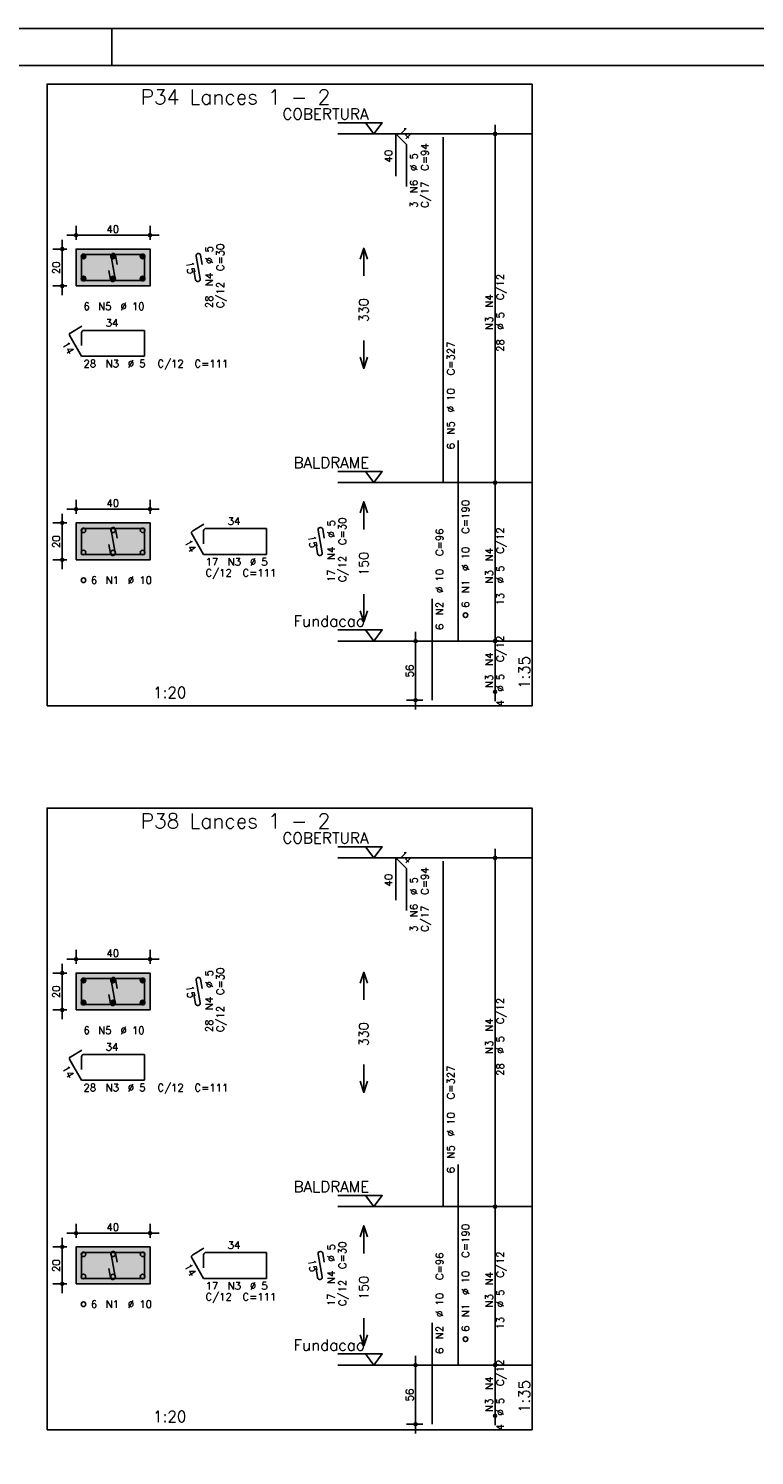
# Model space of a CAD drawing. Extents: x 0 to 84.1, y 0 to 59.4.
# Tile 6 of 8: x 44.8 to 64.5, y 20.8 to 59.4. Entities that reach past the tile are written whole.
import ezdxf

# ---------------------------------------------------------------- set-up
doc = ezdxf.new("R2010")
doc.units = 0
doc.header["$MEASUREMENT"] = 0
doc.linetypes.add('ESTILO_TQS_0002', pattern=[0.4, 0.1, -0.3])
for name, color, linetype in [('1', 1, 'CONTINUOUS'), ('2', 2, 'CONTINUOUS'), ('3', 3, 'CONTINUOUS'), ('4', 4, 'CONTINUOUS'), ('6', 6, 'CONTINUOUS'), ('7', 7, 'CONTINUOUS'), ('9', 9, 'CONTINUOUS')]:
    doc.layers.add(name, color=color, linetype=linetype)
doc.styles.get("Standard").update_dxf_attribs({"font": 'ROMANS.SHX'})

msp = doc.modelspace()

# ---------------------------------------------------------------- linework, layer by layer
at = {"layer": '1', "linetype": 'Continuous'}
for points in [[(45.345, 41.0855), (58.46, 41.0855), (58.46, 57.899786), (45.345, 57.899786), (45.345, 41.0855)], [(53.21, 56.849786), (54.41, 56.849786), (54.185, 56.549786), (53.96, 56.849786)], [(58.46, 56.549786), (53.21, 56.549786)], [(53.21, 47.421214), (54.41, 47.421214), (54.185, 47.121214), (53.96, 47.421214)], [(58.46, 47.121214), (53.21, 47.121214)], [(53.21, 43.1355), (54.41, 43.1355), (54.185, 42.8355), (53.96, 43.1355)], [(58.46, 42.8355), (53.21, 42.8355)], [(45.345, 21.507), (58.46, 21.507), (58.46, 38.321286), (45.345, 38.321286), (45.345, 21.507)], [(53.21, 37.271286), (54.41, 37.271286), (54.185, 36.971286), (53.96, 37.271286)], [(58.46, 36.971286), (53.21, 36.971286)], [(53.21, 27.842714), (54.41, 27.842714), (54.185, 27.542714), (53.96, 27.842714)], [(58.46, 27.542714), (53.21, 27.542714)], [(53.21, 23.557), (54.41, 23.557), (54.185, 23.257), (53.96, 23.557)], [(58.46, 23.257), (53.21, 23.257)]]:
    msp.add_lwpolyline(points, dxfattribs=at)
at = {"layer": '1', "linetype": 'ESTILO_TQS_0002'}
for points in [[(46.13, 52.438), (48.13, 52.438), (48.13, 53.438), (46.13, 53.438), (46.13, 52.438)], [(46.13, 45.030857), (48.13, 45.030857), (48.13, 46.030857), (46.13, 46.030857), (46.13, 45.030857)], [(46.13, 32.8595), (48.13, 32.8595), (48.13, 33.8595), (46.13, 33.8595), (46.13, 32.8595)], [(46.13, 25.452357), (48.13, 25.452357), (48.13, 26.452357), (46.13, 26.452357), (46.13, 25.452357)]]:
    msp.add_lwpolyline(points, dxfattribs=at)
at = {"layer": '2', "linetype": 'Continuous'}
for p, q in [((84.100006, 59.400002), (0, 59.400002)), ((47.100006, 58.400002), (47.100006, 59.400002)), ((57.46, 46.871214), (57.46, 56.799786)), ((57.46, 56.549786), (57.46, 56.549786)), ((46.13, 53.688), (46.13, 54.063)), ((48.13, 53.688), (48.13, 54.063)), ((45.755, 52.188), (45.755, 53.688)), ((45.88, 53.813), (48.38, 53.813)), ((45.88, 53.438), (45.505, 53.438)), ((46.13, 53.438), (46.13, 53.438)), ((46.13, 53.438), (46.13, 53.438)), ((48.13, 53.438), (48.13, 53.438)), ((45.88, 52.438), (45.505, 52.438)), ((46.13, 52.438), (46.13, 52.438)), ((57.46, 42.5855), (57.46, 47.371214)), ((57.46, 47.121214), (57.46, 47.121214)), ((57.46, 47.121214), (57.46, 47.121214)), ((45.88, 46.405857), (48.38, 46.405857)), ((46.13, 46.280857), (46.13, 46.655857)), ((48.13, 46.280857), (48.13, 46.655857)), ((45.88, 46.030857), (45.505, 46.030857)), ((45.755, 44.780857), (45.755, 46.280857)), ((46.13, 46.030857), (46.13, 46.030857)), ((46.13, 46.030857), (46.13, 46.030857)), ((48.13, 46.030857), (48.13, 46.030857)), ((45.88, 45.030857), (45.505, 45.030857)), ((46.13, 45.030857), (46.13, 45.030857)), ((55.51, 42.8355), (55.06, 42.8355)), ((55.31, 40.9855), (55.31, 43.0855)), ((55.76, 42.8355), (55.76, 42.8355)), ((57.46, 41.214071), (57.46, 43.0855)), ((57.46, 42.8355), (57.46, 42.8355)), ((57.46, 42.8355), (57.46, 42.8355)), ((57.46, 41.464071), (57.46, 41.464071)), ((55.51, 41.2355), (55.06, 41.2355)), ((55.76, 41.2355), (55.76, 41.2355)), ((57.46, 27.292714), (57.46, 37.221286)), ((57.46, 36.971286), (57.46, 36.971286)), ((46.13, 34.1095), (46.13, 34.4845)), ((48.13, 34.1095), (48.13, 34.4845)), ((45.755, 32.6095), (45.755, 34.1095)), ((45.88, 34.2345), (48.38, 34.2345)), ((45.88, 33.8595), (45.505, 33.8595)), ((46.13, 33.8595), (46.13, 33.8595)), ((46.13, 33.8595), (46.13, 33.8595)), ((48.13, 33.8595), (48.13, 33.8595)), ((45.88, 32.8595), (45.505, 32.8595)), ((46.13, 32.8595), (46.13, 32.8595)), ((57.46, 23.007), (57.46, 27.792714)), ((57.46, 27.542714), (57.46, 27.542714)), ((57.46, 27.542714), (57.46, 27.542714)), ((46.13, 26.702357), (46.13, 27.077357)), ((48.13, 26.702357), (48.13, 27.077357)), ((45.755, 25.202357), (45.755, 26.702357)), ((45.88, 26.827357), (48.38, 26.827357)), ((45.88, 26.452357), (45.505, 26.452357)), ((46.13, 26.452357), (46.13, 26.452357)), ((46.13, 26.452357), (46.13, 26.452357)), ((48.13, 26.452357), (48.13, 26.452357)), ((45.88, 25.452357), (45.505, 25.452357)), ((46.13, 25.452357), (46.13, 25.452357)), ((55.51, 23.257), (55.06, 23.257)), ((55.31, 21.407), (55.31, 23.507)), ((55.76, 23.257), (55.76, 23.257)), ((57.46, 21.635571), (57.46, 23.507)), ((57.46, 23.257), (57.46, 23.257)), ((57.46, 23.257), (57.46, 23.257)), ((55.51, 21.657), (55.06, 21.657)), ((55.76, 21.657), (55.76, 21.657)), ((57.46, 21.885571), (57.46, 21.885571))]:
    msp.add_line(p, q, dxfattribs=at)
for points in [[(83.100006, 1), (2.5, 1), (2.5, 58.400002), (83.100006, 58.400002), (83.100006, 1)], [(46.13, 52.438), (48.13, 52.438), (48.13, 53.438), (46.13, 53.438), (46.13, 52.438)], [(53.81, 53.1605), (53.91, 53.4605), (54.01, 53.1605)], [(53.91, 52.7105), (53.91, 53.4605)], [(53.91, 50.9605), (53.91, 50.2105)], [(53.81, 50.5105), (53.91, 50.2105), (54.01, 50.5105)], [(53.81, 46.303357), (53.91, 46.603357), (54.01, 46.303357)], [(53.91, 45.853357), (53.91, 46.603357)], [(46.13, 45.030857), (48.13, 45.030857), (48.13, 46.030857), (46.13, 46.030857), (46.13, 45.030857)], [(53.91, 44.103357), (53.91, 43.353357)], [(53.81, 43.653357), (53.91, 43.353357), (54.01, 43.653357)], [(46.13, 32.8595), (48.13, 32.8595), (48.13, 33.8595), (46.13, 33.8595), (46.13, 32.8595)], [(53.81, 33.582), (53.91, 33.882), (54.01, 33.582)], [(53.91, 33.132), (53.91, 33.882)], [(53.91, 31.382), (53.91, 30.632)], [(53.81, 30.932), (53.91, 30.632), (54.01, 30.932)], [(53.81, 26.724857), (53.91, 27.024857), (54.01, 26.724857)], [(53.91, 26.274857), (53.91, 27.024857)], [(46.13, 25.452357), (48.13, 25.452357), (48.13, 26.452357), (46.13, 26.452357), (46.13, 25.452357)], [(53.91, 24.524857), (53.91, 23.774857)], [(53.81, 24.074857), (53.91, 23.774857), (54.01, 24.074857)]]:
    msp.add_lwpolyline(points, dxfattribs=at)
for centre, radius in [((57.46, 56.549786), 0.041625), ((57.46, 56.549786), 0.02075), ((46.13, 53.813), 0.04), ((46.13, 53.813), 0.02), ((48.13, 53.813), 0.04), ((48.13, 53.813), 0.02), ((45.755, 53.438), 0.04), ((45.755, 53.438), 0.02), ((45.755, 52.438), 0.04), ((45.755, 52.438), 0.02), ((57.46, 47.121214), 0.041625), ((57.46, 47.121214), 0.041625), ((57.46, 47.121214), 0.02075), ((57.46, 47.121214), 0.02075), ((46.13, 46.405857), 0.04), ((46.13, 46.405857), 0.02), ((48.13, 46.405857), 0.04), ((48.13, 46.405857), 0.02), ((45.755, 46.030857), 0.04), ((45.755, 46.030857), 0.02), ((45.755, 45.030857), 0.04), ((45.755, 45.030857), 0.02), ((55.31, 42.8355), 0.04), ((55.31, 42.8355), 0.02), ((57.46, 42.8355), 0.041625), ((57.46, 42.8355), 0.041625), ((57.46, 42.8355), 0.02075), ((57.46, 42.8355), 0.02075), ((57.46, 41.464071), 0.041625), ((57.46, 41.464071), 0.02075), ((55.31, 41.2355), 0.04), ((55.31, 41.2355), 0.02), ((57.46, 36.971286), 0.041625), ((57.46, 36.971286), 0.02075), ((46.13, 34.2345), 0.04), ((46.13, 34.2345), 0.02), ((48.13, 34.2345), 0.04), ((48.13, 34.2345), 0.02), ((45.755, 33.8595), 0.04), ((45.755, 33.8595), 0.02), ((45.755, 32.8595), 0.04), ((45.755, 32.8595), 0.02), ((57.46, 27.542714), 0.041625), ((57.46, 27.542714), 0.041625), ((57.46, 27.542714), 0.02075), ((57.46, 27.542714), 0.02075), ((46.13, 26.827357), 0.04), ((46.13, 26.827357), 0.02), ((48.13, 26.827357), 0.04), ((48.13, 26.827357), 0.02), ((45.755, 26.452357), 0.04), ((45.755, 26.452357), 0.02), ((45.755, 25.452357), 0.04), ((45.755, 25.452357), 0.02), ((55.31, 23.257), 0.04), ((55.31, 23.257), 0.02), ((57.46, 23.257), 0.041625), ((57.46, 23.257), 0.041625), ((57.46, 23.257), 0.02075), ((57.46, 23.257), 0.02075), ((55.31, 21.657), 0.04), ((55.31, 21.657), 0.02), ((57.46, 21.885571), 0.041625), ((57.46, 21.885571), 0.02075)]:
    msp.add_circle(centre, radius, dxfattribs=at)
at = {"layer": '3', "linetype": 'Continuous'}
for p, q in [((46.268156, 53.229189), (46.33881, 53.299843)), ((46.268165, 53.246875), (46.321181, 53.299892)), ((46.271831, 53.215187), (46.352838, 53.296193)), ((46.277882, 53.203559), (46.364471, 53.290149)), ((46.285828, 53.193828), (46.374208, 53.282208)), ((46.295562, 53.185884), (46.382159, 53.272482)), ((46.307198, 53.179843), (46.388158, 53.260803)), ((47.068156, 53.229189), (47.13881, 53.299843)), ((47.068165, 53.246875), (47.121181, 53.299892)), ((47.071831, 53.215187), (47.152838, 53.296193)), ((47.077882, 53.203559), (47.164471, 53.290149)), ((47.085828, 53.193828), (47.174208, 53.282208)), ((47.095562, 53.185884), (47.182159, 53.272482)), ((47.107198, 53.179843), (47.188158, 53.260803)), ((47.868156, 53.229189), (47.93881, 53.299843)), ((47.868165, 53.246875), (47.921181, 53.299892)), ((47.871831, 53.215187), (47.952838, 53.296193)), ((47.877882, 53.203559), (47.964471, 53.290149)), ((47.885828, 53.193828), (47.974208, 53.282208)), ((47.895562, 53.185884), (47.982159, 53.272482)), ((47.907198, 53.179843), (47.988158, 53.260803)), ((46.321173, 53.17614), (46.391893, 53.24686)), ((46.338878, 53.176167), (46.391897, 53.229187)), ((47.121173, 53.17614), (47.191893, 53.24686)), ((47.138878, 53.176167), (47.191897, 53.229187)), ((47.921173, 53.17614), (47.991893, 53.24686)), ((47.938878, 53.176167), (47.991897, 53.229187)), ((46.268156, 52.629189), (46.33881, 52.699843)), ((46.268165, 52.646875), (46.321181, 52.699892)), ((46.271831, 52.615187), (46.352838, 52.696193)), ((46.277882, 52.603559), (46.364471, 52.690149)), ((46.285828, 52.593828), (46.374208, 52.682208)), ((46.295562, 52.585884), (46.382159, 52.672482)), ((46.307198, 52.579843), (46.388158, 52.660803)), ((46.321173, 52.57614), (46.391893, 52.64686)), ((46.338878, 52.576167), (46.391897, 52.629187)), ((47.068156, 52.629189), (47.13881, 52.699843)), ((47.068165, 52.646875), (47.121181, 52.699892)), ((47.071831, 52.615187), (47.152838, 52.696193)), ((47.077882, 52.603559), (47.164471, 52.690149)), ((47.085828, 52.593828), (47.174208, 52.682208)), ((47.095562, 52.585884), (47.182159, 52.672482)), ((47.107198, 52.579843), (47.188158, 52.660803)), ((47.121173, 52.57614), (47.191893, 52.64686)), ((47.138878, 52.576167), (47.191897, 52.629187)), ((47.868156, 52.629189), (47.93881, 52.699843)), ((47.868165, 52.646875), (47.921181, 52.699892)), ((47.871831, 52.615187), (47.952838, 52.696193)), ((47.877882, 52.603559), (47.964471, 52.690149)), ((47.885828, 52.593828), (47.974208, 52.682208)), ((47.895562, 52.585884), (47.982159, 52.672482)), ((47.907198, 52.579843), (47.988158, 52.660803)), ((47.921173, 52.57614), (47.991893, 52.64686)), ((47.938878, 52.576167), (47.991897, 52.629187)), ((46.268156, 33.650689), (46.33881, 33.721343)), ((46.268165, 33.668375), (46.321181, 33.721392)), ((46.271831, 33.636687), (46.352838, 33.717693)), ((46.277882, 33.625059), (46.364471, 33.711649)), ((46.285828, 33.615328), (46.374208, 33.703708)), ((46.295562, 33.607384), (46.382159, 33.693982)), ((46.307198, 33.601343), (46.388158, 33.682303)), ((46.321173, 33.59764), (46.391893, 33.66836)), ((46.338878, 33.597667), (46.391897, 33.650687)), ((47.068156, 33.650689), (47.13881, 33.721343)), ((47.068165, 33.668375), (47.121181, 33.721392)), ((47.071831, 33.636687), (47.152838, 33.717693)), ((47.077882, 33.625059), (47.164471, 33.711649)), ((47.085828, 33.615328), (47.174208, 33.703708)), ((47.095562, 33.607384), (47.182159, 33.693982)), ((47.107198, 33.601343), (47.188158, 33.682303)), ((47.121173, 33.59764), (47.191893, 33.66836)), ((47.138878, 33.597667), (47.191897, 33.650687)), ((47.868156, 33.650689), (47.93881, 33.721343)), ((47.868165, 33.668375), (47.921181, 33.721392)), ((47.871831, 33.636687), (47.952838, 33.717693)), ((47.877882, 33.625059), (47.964471, 33.711649)), ((47.885828, 33.615328), (47.974208, 33.703708)), ((47.895562, 33.607384), (47.982159, 33.693982)), ((47.907198, 33.601343), (47.988158, 33.682303)), ((47.921173, 33.59764), (47.991893, 33.66836)), ((47.938878, 33.597667), (47.991897, 33.650687)), ((46.268156, 33.050689), (46.33881, 33.121343)), ((46.268165, 33.068375), (46.321181, 33.121392)), ((46.271831, 33.036687), (46.352838, 33.117693)), ((46.277882, 33.025059), (46.364471, 33.111649)), ((46.285828, 33.015328), (46.374208, 33.103708)), ((46.295562, 33.007384), (46.382159, 33.093982)), ((46.307198, 33.001343), (46.388158, 33.082303)), ((46.321173, 32.99764), (46.391893, 33.06836)), ((46.338878, 32.997667), (46.391897, 33.050687)), ((47.068156, 33.050689), (47.13881, 33.121343)), ((47.068165, 33.068375), (47.121181, 33.121392)), ((47.071831, 33.036687), (47.152838, 33.117693)), ((47.077882, 33.025059), (47.164471, 33.111649)), ((47.085828, 33.015328), (47.174208, 33.103708)), ((47.095562, 33.007384), (47.182159, 33.093982)), ((47.107198, 33.001343), (47.188158, 33.082303)), ((47.121173, 32.99764), (47.191893, 33.06836)), ((47.138878, 32.997667), (47.191897, 33.050687)), ((47.868156, 33.050689), (47.93881, 33.121343)), ((47.868165, 33.068375), (47.921181, 33.121392)), ((47.871831, 33.036687), (47.952838, 33.117693)), ((47.877882, 33.025059), (47.964471, 33.111649)), ((47.885828, 33.015328), (47.974208, 33.103708)), ((47.895562, 33.007384), (47.982159, 33.093982)), ((47.907198, 33.001343), (47.988158, 33.082303)), ((47.921173, 32.99764), (47.991893, 33.06836)), ((47.938878, 32.997667), (47.991897, 33.050687))]:
    msp.add_line(p, q, dxfattribs=at)
for centre in [(46.33, 53.238), (47.13, 53.238), (47.93, 53.238), (46.33, 52.638), (47.13, 52.638), (47.93, 52.638), (46.33, 45.830857), (47.13, 45.830857), (47.93, 45.830857), (46.33, 45.230857), (47.13, 45.230857), (47.93, 45.230857), (46.33, 44.480857), (56.66, 43.5355), (46.33, 33.6595), (47.13, 33.6595), (47.93, 33.6595), (46.33, 33.0595), (47.13, 33.0595), (47.93, 33.0595), (46.33, 26.252357), (47.13, 26.252357), (47.93, 26.252357), (46.33, 25.652357), (47.13, 25.652357), (47.93, 25.652357), (46.33, 24.902357), (56.66, 23.957)]:
    msp.add_circle(centre, 0.0625, dxfattribs=at)
at = {"layer": '4', "linetype": 'Continuous'}
for p, q in [((46.6925, 53.288), (46.3425, 53.288)), ((47.98, 53.288), (46.3425, 53.288)), ((47.242067, 53.021501), (47.198119, 53.267607)), ((47.98, 52.588), (47.98, 53.288)), ((46.28, 53.2255), (46.28, 52.588)), ((46.28, 53.2255), (46.28, 52.8755)), ((47.075065, 53.245634), (47.184935, 52.630366)), ((46.28, 52.588), (47.98, 52.588)), ((47.061881, 52.608393), (47.017933, 52.854499)), ((46.28, 45.818357), (46.28, 45.180857)), ((46.28, 45.818357), (46.28, 45.468357)), ((46.6925, 45.880857), (46.3425, 45.880857)), ((47.98, 45.880857), (46.3425, 45.880857)), ((47.075065, 45.838491), (47.184935, 45.223224)), ((47.242067, 45.614358), (47.198119, 45.860465)), ((47.98, 45.180857), (47.98, 45.880857)), ((46.28, 45.180857), (47.98, 45.180857)), ((47.061881, 45.20125), (47.017933, 45.447357)), ((46.28, 33.647), (46.28, 33.0095)), ((46.28, 33.647), (46.28, 33.297)), ((46.6925, 33.7095), (46.3425, 33.7095)), ((47.98, 33.7095), (46.3425, 33.7095)), ((47.075065, 33.667134), (47.184935, 33.051866)), ((47.242067, 33.443001), (47.198119, 33.689107)), ((47.98, 33.0095), (47.98, 33.7095)), ((47.061881, 33.029893), (47.017933, 33.275999)), ((46.28, 33.0095), (47.98, 33.0095)), ((46.28, 26.239857), (46.28, 25.602357)), ((46.28, 26.239857), (46.28, 25.889857)), ((46.6925, 26.302357), (46.3425, 26.302357)), ((47.98, 26.302357), (46.3425, 26.302357)), ((47.075065, 26.259991), (47.184935, 25.644724)), ((47.242067, 26.035858), (47.198119, 26.281965)), ((47.98, 25.602357), (47.98, 26.302357)), ((47.061881, 25.62275), (47.017933, 25.868857)), ((46.28, 25.602357), (47.98, 25.602357))]:
    msp.add_line(p, q, dxfattribs=at)
for centre, start, end in [((46.3425, 53.2255), 90, 180), ((46.3425, 53.2255), 90, 180), ((47.136592, 53.256621), 10.124672, 190.124672), ((47.123408, 52.619379), 190.124672, 10.124672), ((46.3425, 45.818357), 90, 180), ((46.3425, 45.818357), 90, 180), ((47.136592, 45.849478), 10.124672, 190.124672), ((47.123408, 45.212237), 190.124672, 10.124672), ((46.3425, 33.647), 90, 180), ((46.3425, 33.647), 90, 180), ((47.136592, 33.678121), 10.124672, 190.124672), ((47.123408, 33.040879), 190.124672, 10.124672), ((46.3425, 26.239857), 90, 180), ((46.3425, 26.239857), 90, 180), ((47.136592, 26.270978), 10.124672, 190.124672), ((47.123408, 25.633737), 190.124672, 10.124672)]:
    msp.add_arc(centre, 0.0625, start, end, dxfattribs=at)
at = {"layer": '6', "linetype": 'Continuous'}
for p, q in [((54.77716, 55.406929), (54.77716, 56.549786)), ((54.77716, 56.549786), (55.060003, 56.266943)), ((56.06, 47.121214), (56.06, 56.464071)), ((55.060003, 56.266943), (55.060003, 55.124086)), ((49.542067, 53.021501), (49.498119, 53.267607)), ((49.375065, 53.245634), (49.484935, 52.630366)), ((49.361881, 52.608393), (49.317933, 52.854499)), ((46.287235, 51.350468), (45.984127, 51.175468)), ((45.96125, 51.090091), (46.28, 50.538)), ((46.28, 51.1755), (46.28, 50.8255)), ((47.98, 51.238), (46.3425, 51.238)), ((47.98, 50.538), (47.98, 51.238)), ((46.28, 50.538), (47.98, 50.538)), ((56.46, 42.8355), (56.46, 48.264071)), ((49.587235, 45.993325), (49.284127, 45.818325)), ((49.26125, 45.732948), (49.58, 45.180857)), ((49.58, 45.818357), (49.58, 45.468357)), ((51.28, 45.880857), (49.6425, 45.880857)), ((51.28, 45.180857), (51.28, 45.880857)), ((52.675065, 45.838491), (52.784935, 45.223224)), ((52.842067, 45.614358), (52.798119, 45.860465)), ((49.58, 45.180857), (51.28, 45.180857)), ((52.661881, 45.20125), (52.617933, 45.447357)), ((55.76, 41.2355), (55.76, 43.978357)), ((54.77716, 35.828429), (54.77716, 36.971286)), ((54.77716, 36.971286), (55.060003, 36.688443)), ((55.060003, 36.688443), (55.060003, 35.545586)), ((56.06, 27.542714), (56.06, 36.885571)), ((49.375065, 33.667134), (49.484935, 33.051866)), ((49.542067, 33.443001), (49.498119, 33.689107)), ((49.361881, 33.029893), (49.317933, 33.275999)), ((46.287235, 31.771968), (45.984127, 31.596968)), ((47.98, 31.6595), (46.3425, 31.6595)), ((47.98, 30.9595), (47.98, 31.6595)), ((45.96125, 31.511591), (46.28, 30.9595)), ((46.28, 31.597), (46.28, 31.247)), ((46.28, 30.9595), (47.98, 30.9595)), ((56.46, 23.257), (56.46, 28.685571)), ((49.587235, 26.414825), (49.284127, 26.239825)), ((49.58, 26.239857), (49.58, 25.889857)), ((51.28, 26.302357), (49.6425, 26.302357)), ((51.28, 25.602357), (51.28, 26.302357)), ((52.675065, 26.259991), (52.784935, 25.644724)), ((52.842067, 26.035858), (52.798119, 26.281965)), ((49.26125, 26.154448), (49.58, 25.602357)), ((52.661881, 25.62275), (52.617933, 25.868857)), ((49.58, 25.602357), (51.28, 25.602357)), ((55.76, 21.657), (55.76, 24.399857))]:
    msp.add_line(p, q, dxfattribs=at)
for centre, start, end in [((49.436592, 53.256621), 10.124672, 190.124672), ((49.423408, 52.619379), 190.124672, 10.124672), ((46.015377, 51.121341), 120, 210), ((46.3425, 51.1755), 90, 180), ((49.315377, 45.764198), 120, 210), ((49.6425, 45.818357), 90, 180), ((52.736592, 45.849478), 10.124672, 190.124672), ((52.723408, 45.212237), 190.124672, 10.124672), ((49.436592, 33.678121), 10.124672, 190.124672), ((49.423408, 33.040879), 190.124672, 10.124672), ((46.3425, 31.597), 90, 180), ((46.015377, 31.542841), 120, 210), ((49.315377, 26.185698), 120, 210), ((49.6425, 26.239857), 90, 180), ((52.736592, 26.270978), 10.124672, 190.124672), ((52.723408, 25.633737), 190.124672, 10.124672)]:
    msp.add_arc(centre, 0.0625, start, end, dxfattribs=at)
at = {"layer": '9', "linetype": 'Continuous'}
for points in [[(46.13, 52.438), (48.13, 52.438), (48.13, 53.438)], [(46.13, 52.438), (48.13, 53.438), (46.13, 53.438)], [(46.13, 52.438), (46.13, 53.438), (46.13, 52.438)], [(46.13, 45.030857), (48.13, 45.030857), (48.13, 46.030857)], [(46.13, 45.030857), (48.13, 46.030857), (46.13, 46.030857)], [(46.13, 45.030857), (46.13, 46.030857), (46.13, 45.030857)], [(46.13, 32.8595), (48.13, 32.8595), (48.13, 33.8595)], [(46.13, 32.8595), (48.13, 33.8595), (46.13, 33.8595)], [(46.13, 32.8595), (46.13, 33.8595), (46.13, 32.8595)], [(46.13, 25.452357), (48.13, 25.452357), (48.13, 26.452357)], [(46.13, 25.452357), (48.13, 26.452357), (46.13, 26.452357)], [(46.13, 25.452357), (46.13, 26.452357), (46.13, 25.452357)]]:
    msp.add_solid(points, dxfattribs=at)

# ---------------------------------------------------------------- texts
at = {"layer": '1', "linetype": 'Continuous'}
for s, p in [('COBERTURA', (51.71, 56.939786)), ('BALDRAME', (52.01, 47.511214)), ('Fundacao', (52.01, 43.2255)), ('COBERTURA', (51.71, 37.361286)), ('BALDRAME', (52.01, 27.932714)), ('Fundacao', (52.01, 23.647))]:
    msp.add_text(s, height=0.3, dxfattribs=at).set_placement(p)
at = {"layer": '2', "linetype": 'Continuous'}
for s, height, rotation, p in [('14', 0.2, 315, (54.847871, 56.620496)), ('40', 0.2, 90, (54.67716, 55.778357)), ('C=94', 0.2, 90, (55.66, 55.549786)), ('%%c 5', 0.2, 90, (55.36, 55.549786)), ('N6', 0.2, 90, (55.36, 54.949786)), ('C/17', 0.2, 90, (55.66, 54.549786)), ('3', 0.2, 90, (55.36, 54.549786)), ('%%c 5', 0.2, 90, (49.83, 53.038)), ('C=30', 0.2, 90, (50.13, 52.838)), ('20', 0.2, 90, (45.695, 52.758)), ('15', 0.2, 280.124672, (49.099514, 53.082148)), ('N4', 0.2, 90, (49.83, 52.438)), ('C/12', 0.2, 90, (57.7, 52.0555)), ('28', 0.2, 90, (49.83, 51.838)), ('C/12', 0.2, 90, (50.13, 51.838)), ('N4', 0.2, 90, (57.4, 51.8555)), ('330', 0.25, 90, (54.035, 51.4605)), ('N3', 0.2, 90, (57.4, 51.2555)), ('%%c 5', 0.2, 90, (57.7, 51.2555)), ('28', 0.2, 90, (57.7, 50.6555)), ('14', 0.2, 300, (45.745192, 50.864314)), ('C=327', 0.2, 90, (56.36, 50.021214)), ('%%c 10', 0.2, 90, (56.36, 49.021214)), ('N5', 0.2, 90, (56.36, 48.421214)), ('6', 0.2, 90, (56.36, 48.021214)), ('C=190', 0.2, 90, (56.76, 45.7355)), ('%%c 5', 0.2, 90, (53.13, 45.630857)), ('C=30', 0.2, 90, (53.43, 45.430857)), ('20', 0.2, 90, (45.695, 45.350857)), ('14', 0.2, 300, (49.045192, 45.507171)), ('15', 0.2, 280.124672, (52.399514, 45.675005)), ('C=96', 0.2, 90, (56.06, 45.1355)), ('C/12', 0.2, 90, (57.7, 45.198357)), ('N4', 0.2, 90, (53.13, 45.030857)), ('150', 0.25, 90, (54.035, 44.603357)), ('%%c 10', 0.2, 90, (56.76, 44.7355)), ('N4', 0.2, 90, (57.4, 44.998357)), ('C/12', 0.2, 90, (53.43, 44.430857)), ('%%c 5', 0.2, 90, (57.7, 44.398357)), ('17', 0.2, 90, (53.13, 44.430857)), ('%%c 10', 0.2, 90, (56.06, 44.1355)), ('N1', 0.2, 90, (56.76, 44.1355)), ('N3', 0.2, 90, (57.4, 44.398357)), ('13', 0.2, 90, (57.7, 43.798357)), ('N2', 0.2, 90, (56.06, 43.5355)), ('6', 0.2, 90, (56.76, 43.7355)), ('6', 0.2, 90, (56.06, 43.1355)), ('C/12', 0.2, 90, (57.7, 42.269786)), ('N4', 0.2, 90, (57.4, 42.169786)), ('56', 0.2, 90, (55.25, 41.8555)), ('1:35', 0.3, 90, (58.4, 41.5355)), ('N3', 0.2, 90, (57.4, 41.569786)), ('%%c 5', 0.2, 90, (57.7, 41.469786)), ('4', 0.2, 90, (57.7, 41.069786)), ('14', 0.2, 315, (54.847871, 37.041996)), ('40', 0.2, 90, (54.67716, 36.199857)), ('%%c 5', 0.2, 90, (55.36, 35.971286)), ('C=94', 0.2, 90, (55.66, 35.971286)), ('N6', 0.2, 90, (55.36, 35.371286)), ('C/17', 0.2, 90, (55.66, 34.971286)), ('3', 0.2, 90, (55.36, 34.971286)), ('%%c 5', 0.2, 90, (49.83, 33.4595)), ('C=30', 0.2, 90, (50.13, 33.2595)), ('20', 0.2, 90, (45.695, 33.1795)), ('15', 0.2, 280.124672, (49.099514, 33.503648)), ('N4', 0.2, 90, (49.83, 32.8595)), ('C/12', 0.2, 90, (50.13, 32.2595)), ('C/12', 0.2, 90, (57.7, 32.477)), ('28', 0.2, 90, (49.83, 32.2595)), ('330', 0.25, 90, (54.035, 31.882)), ('N4', 0.2, 90, (57.4, 32.277)), ('%%c 5', 0.2, 90, (57.7, 31.677)), ('N3', 0.2, 90, (57.4, 31.677)), ('14', 0.2, 300, (45.745192, 31.285814)), ('28', 0.2, 90, (57.7, 31.077)), ('C=327', 0.2, 90, (56.36, 30.442714)), ('%%c 10', 0.2, 90, (56.36, 29.442714)), ('N5', 0.2, 90, (56.36, 28.842714)), ('6', 0.2, 90, (56.36, 28.442714)), ('C=190', 0.2, 90, (56.76, 26.157)), ('%%c 5', 0.2, 90, (53.13, 26.052357)), ('C=30', 0.2, 90, (53.43, 25.852357)), ('20', 0.2, 90, (45.695, 25.772357)), ('14', 0.2, 300, (49.045192, 25.928671)), ('15', 0.2, 280.124672, (52.399514, 26.096505)), ('C=96', 0.2, 90, (56.06, 25.557)), ('C/12', 0.2, 90, (57.7, 25.619857)), ('N4', 0.2, 90, (53.13, 25.452357)), ('150', 0.25, 90, (54.035, 25.024857)), ('%%c 10', 0.2, 90, (56.76, 25.157)), ('N4', 0.2, 90, (57.4, 25.419857)), ('17', 0.2, 90, (53.13, 24.852357)), ('C/12', 0.2, 90, (53.43, 24.852357)), ('%%c 10', 0.2, 90, (56.06, 24.557)), ('N3', 0.2, 90, (57.4, 24.819857)), ('%%c 5', 0.2, 90, (57.7, 24.819857)), ('N1', 0.2, 90, (56.76, 24.557)), ('13', 0.2, 90, (57.7, 24.219857)), ('N2', 0.2, 90, (56.06, 23.957)), ('6', 0.2, 90, (56.76, 24.157)), ('6', 0.2, 90, (56.06, 23.557)), ('C/12', 0.2, 90, (57.7, 22.691286)), ('N4', 0.2, 90, (57.4, 22.591286)), ('56', 0.2, 90, (55.25, 22.277)), ('1:35', 0.3, 90, (58.4, 21.957)), ('N3', 0.2, 90, (57.4, 21.991286)), ('%%c 5', 0.2, 90, (57.7, 21.891286)), ('4', 0.2, 90, (57.7, 21.491286))]:
    msp.add_text(s, height=height, rotation=rotation, dxfattribs=at).set_placement(p)
for s, height, p in [('2', 0.01, (58.25, 56.549786)), ('40', 0.2, (46.95, 53.873)), ('6', 0.2, (46.33, 51.788)), ('N5', 0.2, (46.73, 51.788)), ('%%c 10', 0.2, (47.33, 51.788)), ('34', 0.2, (46.93, 51.338)), ('28', 0.2, (46.33, 50.238)), ('N3', 0.2, (46.93, 50.238)), ('%%c 5', 0.2, (47.53, 50.238)), ('C/12', 0.2, (48.33, 50.238)), ('C=111', 0.2, (49.33, 50.238)), ('1', 0.01, (58.25, 47.121214)), ('40', 0.2, (46.95, 46.465857)), ('34', 0.2, (50.23, 45.980857)), ('C/12', 0.2, (49.63, 44.580857)), ('17', 0.2, (49.63, 44.880857)), ('N3', 0.2, (50.23, 44.880857)), ('C=111', 0.2, (50.63, 44.580857)), ('%%c 5', 0.2, (50.83, 44.880857)), ('6', 0.2, (46.53, 44.380857)), ('N1', 0.2, (46.93, 44.380857)), ('%%c 10', 0.2, (47.53, 44.380857)), ('0', 0.01, (58.25, 42.8355)), ('1:20', 0.3, (48.2125, 41.2955)), ('2', 0.01, (58.25, 36.971286)), ('40', 0.2, (46.95, 34.2945)), ('%%c 10', 0.2, (47.33, 32.2095)), ('6', 0.2, (46.33, 32.2095)), ('N5', 0.2, (46.73, 32.2095)), ('34', 0.2, (46.93, 31.7595)), ('C/12', 0.2, (48.33, 30.6595)), ('28', 0.2, (46.33, 30.6595)), ('N3', 0.2, (46.93, 30.6595)), ('%%c 5', 0.2, (47.53, 30.6595)), ('C=111', 0.2, (49.33, 30.6595)), ('1', 0.01, (58.25, 27.542714)), ('40', 0.2, (46.95, 26.887357)), ('34', 0.2, (50.23, 26.402357)), ('17', 0.2, (49.63, 25.302357)), ('N3', 0.2, (50.23, 25.302357)), ('%%c 5', 0.2, (50.83, 25.302357)), ('C/12', 0.2, (49.63, 25.002357)), ('C=111', 0.2, (50.63, 25.002357)), ('6', 0.2, (46.53, 24.802357)), ('N1', 0.2, (46.93, 24.802357)), ('%%c 10', 0.2, (47.53, 24.802357)), ('0', 0.01, (58.25, 23.257)), ('1:20', 0.3, (48.2125, 21.717))]:
    msp.add_text(s, height=height, dxfattribs=at).set_placement(p)
at = {"layer": '7', "linetype": 'Continuous'}
for s, p in [('P34 Lances 1 - 2', (47.8775, 57.349786)), ('P38 Lances 1 - 2', (47.8775, 37.771286))]:
    msp.add_text(s, height=0.4, dxfattribs=at).set_placement(p)

doc.saveas('drawing.dxf')
